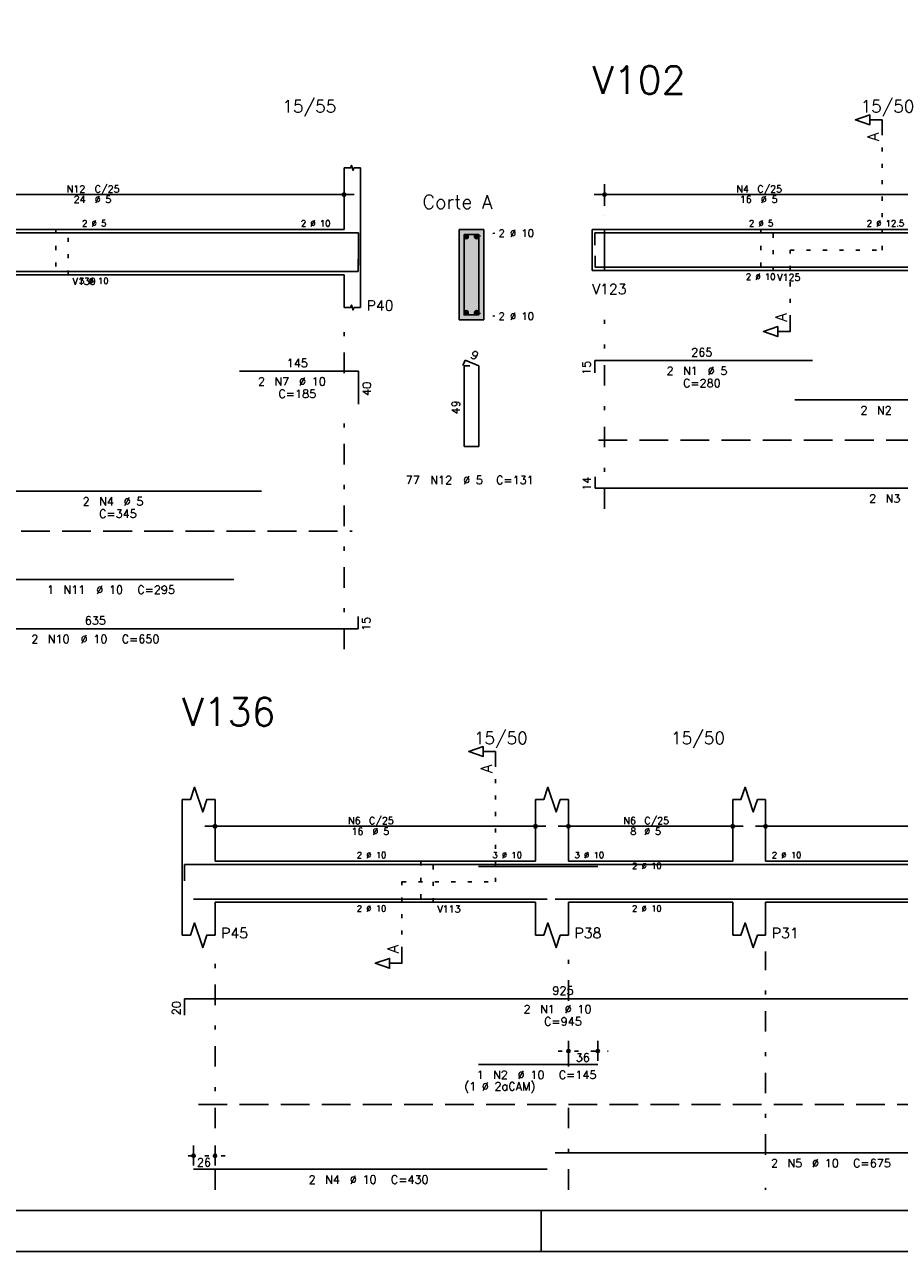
# Model space of a CAD drawing. Extents: x 0 to 84.1, y 0 to 59.4.
# Tile 2 of 7: x 34.5 to 55.8, y 0 to 29.9. Entities that reach past the tile are written whole.
import ezdxf

# ---------------------------------------------------------------- set-up
doc = ezdxf.new("R2010")
doc.units = 0
for name, pattern in [('ESTILO_TQS_0001', [1, 0.7, -0.3]), ('ESTILO_TQS_0002', [0.4, 0.1, -0.3]), ('ESTILO_TQS_0003', [1.5, 0.5, -0.4, 0.1, -0.5])]:
    doc.linetypes.add(name, pattern=pattern)
for name, color, linetype in [('1', 1, 'CONTINUOUS'), ('10', 10, 'CONTINUOUS'), ('2', 2, 'CONTINUOUS'), ('4', 4, 'CONTINUOUS'), ('6', 6, 'CONTINUOUS'), ('7', 7, 'CONTINUOUS')]:
    doc.layers.add(name, color=color, linetype=linetype)
doc.styles.get("Standard").update_dxf_attribs({"font": 'ROMANS.SHX'})

msp = doc.modelspace()

# ---------------------------------------------------------------- linework, layer by layer
at = {"layer": '1', "linetype": 'ESTILO_TQS_0002'}
for p, q in [((55.395, 24.38), (55.395, 27.25)), ((48.34, 24.88), (48.64, 24.88)), ((48.64, 24.88), (48.64, 23.88)), ((45.525, 24.705), (45.97, 24.79)), ((53.155, 22.695), (53.155, 24.38)), ((53.155, 24.38), (55.395, 24.38)), ((48.34, 23.88), (48.64, 23.88)), ((45.525, 22.855), (45.97, 22.77)), ((45.985, 9), (45.985, 11.87)), ((43.71, 7.315), (43.71, 9)), ((43.71, 9), (45.985, 9)), ((47.51, 4.88), (48.72574, 4.88)), ((39.41, 2.33), (38.39, 2.33))]:
    msp.add_line(p, q, dxfattribs=at)
at = {"layer": '1', "linetype": 'ESTILO_TQS_0001'}
for p, q in [((48.49, 19.755), (64.65, 19.755)), ((3.44, 17.535), (42.5, 17.535)), ((38.76, 3.575), (60.76, 3.575))]:
    msp.add_line(p, q, dxfattribs=at)
at = {"layer": '1', "linetype": 'ESTILO_TQS_0002'}
for points in [[(35.29, 24.88), (35.29, 23.78), (35.59, 23.78), (35.59, 24.88), (35.29, 24.88)], [(52.44, 24.88), (52.44, 23.88), (52.74, 23.88), (52.74, 24.88), (52.44, 24.88)], [(44.17, 9.5), (44.17, 8.5), (44.47, 8.5), (44.47, 9.5), (44.17, 9.5)]]:
    msp.add_lwpolyline(points, dxfattribs=at)
at = {"layer": '1', "linetype": 'CONTINUOUS'}
for centre in [(45.275, 24.705), (45.525, 24.705), (45.275, 22.855), (45.525, 22.855)]:
    msp.add_circle(centre, 0.05, dxfattribs=at)
for points in [[(45.325, 24.705), (45.25, 24.748301), (45.228015, 24.722101)], [(45.325, 24.705), (45.228015, 24.722101), (45.228015, 24.687899)], [(45.325, 24.705), (45.228015, 24.687899), (45.25, 24.661699)], [(45.325, 24.705), (45.283682, 24.75424), (45.25, 24.748301)], [(45.325, 24.705), (45.25, 24.661699), (45.283682, 24.65576)], [(45.325, 24.705), (45.313302, 24.737139), (45.283682, 24.75424)], [(45.325, 24.705), (45.283682, 24.65576), (45.313302, 24.672861)], [(45.325, 24.705), (45.313302, 24.672861), (45.325, 24.705)], [(45.575, 24.705), (45.5, 24.748301), (45.478015, 24.722101)], [(45.575, 24.705), (45.478015, 24.722101), (45.478015, 24.687899)], [(45.575, 24.705), (45.478015, 24.687899), (45.5, 24.661699)], [(45.575, 24.705), (45.533682, 24.75424), (45.5, 24.748301)], [(45.575, 24.705), (45.5, 24.661699), (45.533682, 24.65576)], [(45.575, 24.705), (45.563302, 24.737139), (45.533682, 24.75424)], [(45.575, 24.705), (45.533682, 24.65576), (45.563302, 24.672861)], [(45.575, 24.705), (45.563302, 24.672861), (45.575, 24.705)], [(45.325, 22.855), (45.25, 22.898301), (45.228015, 22.872101)], [(45.325, 22.855), (45.228015, 22.872101), (45.228015, 22.837899)], [(45.325, 22.855), (45.228015, 22.837899), (45.25, 22.811699)], [(45.325, 22.855), (45.283682, 22.90424), (45.25, 22.898301)], [(45.325, 22.855), (45.25, 22.811699), (45.283682, 22.80576)], [(45.325, 22.855), (45.313302, 22.887139), (45.283682, 22.90424)], [(45.325, 22.855), (45.283682, 22.80576), (45.313302, 22.822861)], [(45.325, 22.855), (45.313302, 22.822861), (45.325, 22.855)], [(45.575, 22.855), (45.5, 22.898301), (45.478015, 22.872101)], [(45.575, 22.855), (45.478015, 22.872101), (45.478015, 22.837899)], [(45.575, 22.855), (45.478015, 22.837899), (45.5, 22.811699)], [(45.575, 22.855), (45.533682, 22.90424), (45.5, 22.898301)], [(45.575, 22.855), (45.5, 22.811699), (45.533682, 22.80576)], [(45.575, 22.855), (45.563302, 22.887139), (45.533682, 22.90424)], [(45.575, 22.855), (45.533682, 22.80576), (45.563302, 22.822861)], [(45.575, 22.855), (45.563302, 22.822861), (45.575, 22.855)]]:
    msp.add_solid(points, dxfattribs=at)
at = {"layer": '10', "linetype": 'CONTINUOUS'}
for points in [[(45.7, 22.68), (45.7, 24.88), (45.1, 24.88)], [(45.7, 22.68), (45.1, 24.88), (45.1, 22.68)], [(45.7, 22.68), (45.1, 22.68), (45.7, 22.68)]]:
    msp.add_solid(points, dxfattribs=at)
at = {"layer": '2', "linetype": 'CONTINUOUS'}
for p, q in [((42.3, 24.88), (42.3, 26.38)), ((42.7, 24.88), (42.7, 26.38)), ((30.05, 25.73), (42.55, 25.73)), ((42.3, 25.46), (42.3, 25.98)), ((48.39, 25.73), (56.63, 25.73)), ((48.64, 25.46), (48.64, 25.98)), ((42.3, 25.21), (42.3, 25.21)), ((48.64, 25.21), (48.64, 25.21)), ((30.3, 24.88), (42.3, 24.88)), ((42.7, 24.88), (42.7, 23.78)), ((45.7, 24.88), (45.1, 24.88)), ((45.1, 24.88), (45.1, 22.68)), ((45.7, 22.68), (45.7, 24.88)), ((48.34, 24.88), (48.34, 23.88)), ((48.34, 24.88), (48.34, 23.88)), ((48.34, 24.88), (48.34, 23.88)), ((48.34, 24.88), (48.64, 24.88)), ((48.64, 24.88), (56.37, 24.88)), ((48.64, 24.88), (48.64, 23.88)), ((30.3, 23.78), (42.3, 23.78)), ((42.3, 23.78), (42.3, 22.98)), ((42.7, 23.78), (42.7, 22.98)), ((48.34, 23.88), (48.64, 23.88)), ((48.64, 23.88), (56.37, 23.88)), ((45.1, 22.68), (45.7, 22.68)), ((38.36, 9.5), (38.36, 11)), ((39.16, 9.5), (39.16, 11)), ((46.96, 9.5), (46.96, 11)), ((47.76, 9.5), (47.76, 11)), ((51.76, 9.5), (51.76, 11)), ((52.56, 9.5), (52.56, 11)), ((39.16, 10.08), (39.16, 10.6)), ((46.96, 10.08), (46.96, 10.6)), ((47.76, 10.08), (47.76, 10.6)), ((51.76, 10.08), (51.76, 10.6)), ((52.56, 10.08), (52.56, 10.6)), ((38.91, 10.35), (47.21, 10.35)), ((47.51, 10.35), (52.01, 10.35)), ((52.31, 10.35), (60.61, 10.35)), ((39.16, 9.83), (39.16, 9.83)), ((46.96, 9.83), (46.96, 9.83)), ((47.76, 9.83), (47.76, 9.83)), ((51.76, 9.83), (51.76, 9.83)), ((52.56, 9.83), (52.56, 9.83)), ((38.36, 9.5), (38.36, 8.5)), ((39.16, 9.5), (46.96, 9.5)), ((47.76, 9.5), (51.76, 9.5)), ((52.56, 9.5), (60.36, 9.5)), ((38.36, 8.5), (38.36, 7.7)), ((39.16, 8.5), (46.96, 8.5)), ((39.16, 8.5), (39.16, 7.7)), ((46.96, 8.5), (46.96, 7.7)), ((47.76, 8.5), (51.76, 8.5)), ((47.76, 8.5), (47.76, 7.7)), ((51.76, 8.5), (51.76, 7.7)), ((52.56, 8.5), (60.36, 8.5)), ((52.56, 8.5), (52.56, 7.7)), ((47.76, 4.64), (47.76, 5.13)), ((48.47574, 4.64), (48.47574, 5.13)), ((47.76, 4.54), (47.76, 4.54)), ((48.47574, 4.54), (48.47574, 4.54)), ((38.64, 2.09), (38.64, 2.58)), ((39.16, 2.09), (39.16, 2.58)), ((38.64, 1.99), (38.64, 1.99)), ((39.16, 1.99), (39.16, 1.99)), ((47.100006, 0), (47.100006, 1)), ((0, 0), (84.100006, 0))]:
    msp.add_line(p, q, dxfattribs=at)
at = {"layer": '2', "linetype": 'ESTILO_TQS_0003'}
for p, q in [((42.3, 21.382), (42.3, 22.63)), ((48.64, 18.08), (48.64, 22.68)), ((42.3, 14.66), (42.3, 20.578)), ((39.16, 1.5), (39.16, 7.3)), ((47.76, 6.102), (47.76, 7.3)), ((52.56, 2.352), (52.56, 7.3)), ((47.76, 4.502), (47.76, 5.298)), ((47.76, 1.5), (47.76, 3.698)), ((52.56, 1.5), (52.56, 1.548))]:
    msp.add_line(p, q, dxfattribs=at)
at = {"layer": '2', "linetype": 'CONTINUOUS'}
for points in [[(83.100006, 1), (2.5, 1), (2.5, 58.400002), (83.100006, 58.400002), (83.100006, 1)], [(55.395, 27.25), (55.395, 27.55), (55.095, 27.55), (55.095, 27.43), (54.745, 27.55), (55.095, 27.67), (55.095, 27.55)], [(42.3, 26.38), (42.46, 26.38), (42.48, 26.44), (42.52, 26.32), (42.54, 26.38), (42.7, 26.38)], [(42.3, 22.98), (42.46, 22.98), (42.48, 23.04), (42.52, 22.92), (42.54, 22.98), (42.7, 22.98)], [(53.155, 22.695), (53.155, 22.395), (52.855, 22.395), (52.855, 22.275), (52.505, 22.395), (52.855, 22.515), (52.855, 22.395)], [(45.985, 11.87), (45.985, 12.17), (45.685, 12.17), (45.685, 12.05), (45.335, 12.17), (45.685, 12.29), (45.685, 12.17)], [(38.36, 11), (38.56, 11), (38.66, 11.3), (38.86, 10.7), (38.96, 11), (39.16, 11)], [(46.96, 11), (47.16, 11), (47.26, 11.3), (47.46, 10.7), (47.56, 11), (47.76, 11)], [(51.76, 11), (51.96, 11), (52.06, 11.3), (52.26, 10.7), (52.36, 11), (52.56, 11)], [(38.36, 7.7), (38.56, 7.7), (38.66, 8), (38.86, 7.4), (38.96, 7.7), (39.16, 7.7)], [(46.96, 7.7), (47.16, 7.7), (47.26, 8), (47.46, 7.4), (47.56, 7.7), (47.76, 7.7)], [(51.76, 7.7), (51.96, 7.7), (52.06, 8), (52.26, 7.4), (52.36, 7.7), (52.56, 7.7)], [(43.71, 7.315), (43.71, 7.015), (43.41, 7.015), (43.41, 6.895), (43.06, 7.015), (43.41, 7.135), (43.41, 7.015)]]:
    msp.add_lwpolyline(points, dxfattribs=at)
for centre, radius in [((42.3, 25.73), 0.041625), ((42.3, 25.73), 0.02075), ((48.64, 25.73), 0.041625), ((48.64, 25.73), 0.02075), ((39.16, 10.35), 0.041625), ((39.16, 10.35), 0.02075), ((46.96, 10.35), 0.041625), ((46.96, 10.35), 0.02075), ((47.76, 10.35), 0.041625), ((47.76, 10.35), 0.02075), ((51.76, 10.35), 0.041625), ((51.76, 10.35), 0.02075), ((52.56, 10.35), 0.041625), ((52.56, 10.35), 0.02075), ((47.76, 4.88), 0.04), ((47.76, 4.88), 0.02), ((48.47574, 4.88), 0.04), ((48.47574, 4.88), 0.02), ((38.64, 2.33), 0.04), ((38.64, 2.33), 0.02), ((39.16, 2.33), 0.04), ((39.16, 2.33), 0.02)]:
    msp.add_circle(centre, radius, dxfattribs=at)
at = {"layer": '4', "linetype": 'CONTINUOUS'}
for p, q in [((33.38836, 24.8), (40.28836, 24.8)), ((39.75508, 24.8), (42.65508, 24.8)), ((42.65508, 24.8), (42.65508, 24)), ((48.4, 24.5), (48.4, 24.8)), ((48.4, 24.8), (53.7, 24.8)), ((53.26914, 24.8), (59.86914, 24.8)), ((48.41, 24.24), (48.41, 23.96)), ((42.64, 23.86), (42.64, 24.16)), ((48.41, 23.96), (64.75, 23.96)), ((29.94, 23.86), (42.64, 23.86)), ((33.72, 23.86), (39.62, 23.86)), ((38.42, 9.02), (38.42, 9.42)), ((38.42, 9.42), (56.92, 9.42)), ((45.57574, 9.37), (48.47574, 9.37)), ((38.64, 8.58), (47.24, 8.58)), ((47.44, 8.58), (60.94, 8.58))]:
    msp.add_line(p, q, dxfattribs=at)
msp.add_lwpolyline([(45.22, 24.76), (45.22, 22.8), (45.58, 22.8), (45.58, 24.76), (45.22, 24.76)], dxfattribs=at)
at = {"layer": '6', "linetype": 'CONTINUOUS'}
for p, q in [((45.248338, 21.7), (45.193893, 21.57102)), ((45.36, 21.56), (45.22, 21.56)), ((45.22, 21.56), (45.22, 19.6)), ((45.58, 21.56), (45.248338, 21.7)), ((45.58, 19.6), (45.58, 21.56)), ((48.4, 21.39), (48.4, 21.69)), ((48.4, 21.69), (53.7, 21.69)), ((39.75508, 21.43), (42.65508, 21.43)), ((42.65508, 21.43), (42.65508, 20.63)), ((53.26914, 20.73), (59.86914, 20.73)), ((45.22, 19.6), (45.58, 19.6)), ((48.41, 18.86), (48.41, 18.58)), ((48.41, 18.58), (64.75, 18.58)), ((33.38836, 18.51), (40.28836, 18.51)), ((33.72, 16.36), (39.62, 16.36)), ((42.64, 15.16), (42.64, 15.46)), ((29.94, 15.16), (42.64, 15.16)), ((38.42, 5.75), (38.42, 6.15)), ((38.42, 6.15), (56.92, 6.15)), ((45.57574, 4.55), (48.47574, 4.55)), ((47.44, 2.4), (60.94, 2.4)), ((38.64, 2), (47.24, 2))]:
    msp.add_line(p, q, dxfattribs=at)

# ---------------------------------------------------------------- texts
at = {"layer": '2', "linetype": 'CONTINUOUS'}
for s, height, p in [('15/55', 0.3, (40.8, 27.73)), ('15/50', 0.3, (54.87, 27.73)), ('N12', 0.17, (35.552, 25.781)), ('24', 0.17, (35.722, 25.526)), ('%%c 5', 0.17, (36.232, 25.526)), ('C/25', 0.17, (36.232, 25.781)), ('Corte A', 0.34, (44.21, 25.38)), ('N4', 0.17, (51.847, 25.781)), ('16', 0.17, (51.932, 25.526)), ('C/25', 0.17, (52.357, 25.781)), ('%%c 5', 0.17, (52.442, 25.526)), ('2 %%c 5', 0.15, (35.925, 24.955)), ('2 %%c 10', 0.15, (41.25, 24.955)), ('2 %%c 5', 0.15, (52.155, 24.955)), ('2 %%c 12.5', 0.15, (55.02, 24.955)), ('2 %%c 10', 0.18, (46.06, 24.7)), ('V139', 0.17, (35.69, 23.53)), ('3 %%c 10', 0.15, (35.85, 23.555)), ('2 %%c 10', 0.15, (52.08, 23.655)), ('V125', 0.17, (52.84, 23.63)), ('V123', 0.25, (48.34, 23.305)), ('P40', 0.25, (42.85, 22.905)), ('2 %%c 10', 0.18, (46.06, 22.68)), ('265', 0.2, (50.75, 21.79)), ('145', 0.2, (40.90508, 21.53)), ('2', 0.2, (50.15, 21.34)), ('N1', 0.2, (50.55, 21.34)), ('%%c 5', 0.2, (51.15, 21.34)), ('2', 0.2, (40.20508, 21.08)), ('N7', 0.2, (40.60508, 21.08)), ('%%c 10', 0.2, (41.20508, 21.08)), ('C=280', 0.2, (50.55, 21.04)), ('C=185', 0.2, (40.70508, 20.78)), ('2', 0.2, (54.86914, 20.38)), ('N2', 0.2, (55.26914, 20.38)), ('77', 0.2, (43.8, 18.68)), ('N12', 0.2, (44.4, 18.68)), ('%%c 5', 0.2, (45.2, 18.68)), ('C=131', 0.2, (46, 18.68)), ('2', 0.2, (35.93836, 18.16)), ('N4', 0.2, (36.33836, 18.16)), ('%%c 5', 0.2, (36.93836, 18.16)), ('2', 0.2, (55.08, 18.23)), ('N3', 0.2, (55.48, 18.23)), ('C=345', 0.2, (36.33836, 17.86)), ('1', 0.2, (35.07, 16.01)), ('N11', 0.2, (35.47, 16.01)), ('%%c 10', 0.2, (36.27, 16.01)), ('C=295', 0.2, (37.27, 16.01)), ('635', 0.2, (35.99, 15.26)), ('2', 0.2, (34.69, 14.81)), ('N10', 0.2, (35.09, 14.81)), ('%%c 10', 0.2, (35.89, 14.81)), ('C=650', 0.2, (36.89, 14.81)), ('15/50', 0.3, (45.46, 12.35)), ('15/50', 0.3, (50.26, 12.35)), ('N6', 0.17, (42.397, 10.401)), ('C/25', 0.17, (42.907, 10.401)), ('N6', 0.17, (49.097, 10.401)), ('C/25', 0.17, (49.607, 10.401)), ('16', 0.17, (42.482, 10.146)), ('%%c 5', 0.17, (42.992, 10.146)), ('8', 0.17, (49.267, 10.146)), ('%%c 5', 0.17, (49.607, 10.146)), ('2 %%c 10', 0.15, (42.61, 9.575)), ('3 %%c 10', 0.15, (45.91, 9.575)), ('3 %%c 10', 0.15, (47.91, 9.575)), ('2 %%c 10', 0.15, (52.71, 9.575)), ('2 %%c 10', 0.15, (49.31, 9.3125)), ('2 %%c 10', 0.15, (42.61, 8.275)), ('V113', 0.17, (44.57, 8.25)), ('2 %%c 10', 0.15, (49.31, 8.275)), ('P45', 0.25, (39.31, 7.625)), ('P38', 0.25, (47.91, 7.625)), ('P31', 0.25, (52.71, 7.625)), ('925', 0.2, (47.37, 6.25)), ('2', 0.2, (46.67, 5.8)), ('N1', 0.2, (47.07, 5.8)), ('%%c 10', 0.2, (47.67, 5.8)), ('C=945', 0.2, (47.17, 5.5)), ('36', 0.2, (47.93787, 4.62)), ('1', 0.2, (45.52574, 4.2)), ('N2', 0.2, (45.92574, 4.2)), ('%%c 10', 0.2, (46.52574, 4.2)), ('C=145', 0.2, (47.52574, 4.2)), ('(1 %%c 2aCAM)', 0.2, (45.22574, 3.92)), ('26', 0.2, (38.72, 2.07)), ('2', 0.2, (52.69, 2.05)), ('N5', 0.2, (53.09, 2.05)), ('%%c 10', 0.2, (53.69, 2.05)), ('C=675', 0.2, (54.69, 2.05)), ('2', 0.2, (41.44, 1.65)), ('N4', 0.2, (41.84, 1.65)), ('%%c 10', 0.2, (42.44, 1.65)), ('C=430', 0.2, (43.44, 1.65))]:
    msp.add_text(s, height=height, dxfattribs=at).set_placement(p)
for s, height, rotation, p in [('A', 0.272, 90, (55.3134, 27.0324)), ('A', 0.272, 90, (53.0734, 22.6406)), ('9', 0.2, 337.11462, (45.360929, 21.761017)), ('15', 0.2, 90, (48.3, 21.34)), ('40', 0.2, 90, (42.95508, 20.83)), ('49', 0.2, 90, (45.12, 20.38)), ('14', 0.2, 90, (48.31, 18.52)), ('15', 0.2, 90, (42.94, 15.11)), ('A', 0.272, 90, (45.9034, 11.6524)), ('A', 0.272, 90, (43.6284, 7.2606)), ('20', 0.2, 90, (38.32, 5.75))]:
    msp.add_text(s, height=height, rotation=rotation, dxfattribs=at).set_placement(p)
at = {"layer": '7', "linetype": 'CONTINUOUS'}
for s, p in [('V102', (48.34, 28.18)), ('V136', (38.36, 12.8))]:
    msp.add_text(s, height=0.68, dxfattribs=at).set_placement(p)

doc.saveas('drawing.dxf')
